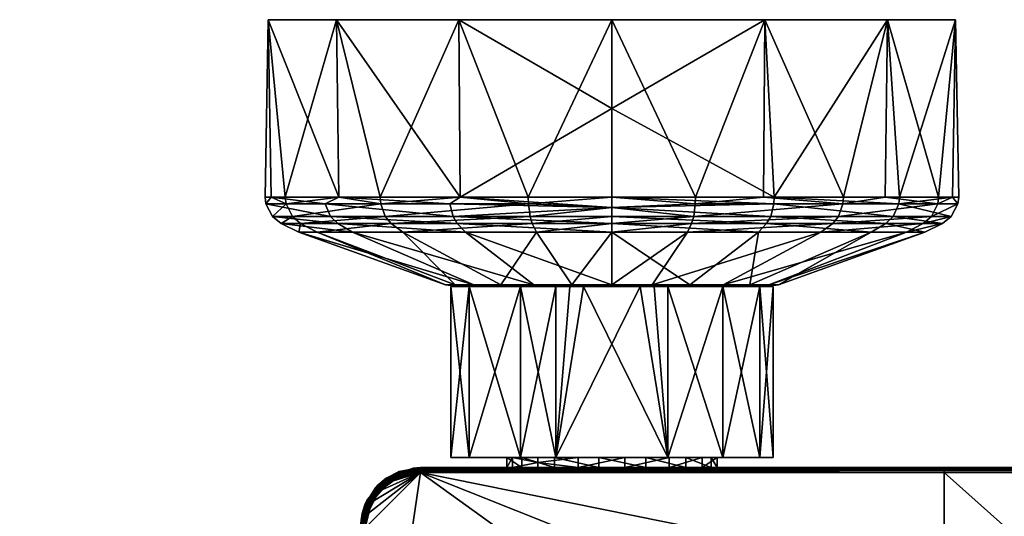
# Model space of a CAD drawing. Header units: centimetres. Extents: x -7.9 to 17.5, y -13 to 6.1.
# Tile 5 of 8: x -7.6 to 2.4, y 1.1 to 6.1. Entities that reach past the tile are written whole.
import ezdxf

# ---------------------------------------------------------------- set-up
doc = ezdxf.new("R2010")
doc.units = ezdxf.units.CM
doc.layers.get('0').update_dxf_attribs({"true_color": 0x5890e1})

msp = doc.modelspace()

# ---------------------------------------------------------------- meshes
at = {"color": 233, "true_color": 0xe1578f}
mesh = msp.add_polyface(dxfattribs=at)
corners = [(-4.7675, 0.1687, 56.046), (-6.5753, 0.0342, 55.0864), (-6.7655, 0.1609, 56.1433), (-4.1383, -0.1653, 55.2965), (-4.1383, -0.0808, 55.8982), (-4.1383, 0.986, 53.5106), (-4.1383, 0.986, 58.2858), (-4.1383, -0.1122, 56.2672), (-4.1383, -0.4855, 57.1648), (-4.0918, 1.2192, 53.5106), (-4.0918, 1.2192, 58.2858), (-4.1192, 1.1316, 53.4984), (-4.1367, 0.986, 53.4984), (-4.1082, 1.1288, 53.4769), (-4.1188, 0.986, 53.4706), (-4.0887, 1.124, 53.463), (-4.0875, 0.986, 53.4598), (-4.1188, 0.986, 58.3258), (-4.0571, 1.2633, 58.3195), (-4.1367, 0.986, 58.298), (-4.0672, 1.2686, 58.298), (-4.7395, 0.1415, 56.0559), (-4.487, 0.0552, 55.2551), (-4.7453, 0.1566, 56.0543), (-4.5059, 0.0815, 55.2436), (-4.7575, 0.1666, 56.05), (-4.4957, 0.0755, 55.2474), (-7.5734, 0.1643, 56.1056), (-7.2776, 0.0618, 55.1695), (-5.0651, 6.1168, 56.6894), (-4.3785, 6.1168, 53.6811), (-5.0651, 6.1168, 55.1069), (-4.3785, 6.1168, 58.1153), (-4.354, 4.3251, 53.7006), (-5.0346, 4.3251, 55.1138), (-5.0973, 4.3251, 55.4733), (-5.0346, 4.3251, 56.6825), (-4.894, 4.3251, 57.1481), (-4.354, 4.3251, 58.0958), (-3.9356, 4.3251, 58.5364), (-4.4918, 4.2575, 53.9009), (-5.0885, 4.2575, 55.4744), (-4.4361, 4.1283, 53.9394), (-5.0213, 4.1283, 55.4825), (-4.8857, 4.2575, 57.1449), (-4.8223, 4.1283, 57.1209), (-3.9298, 4.2575, 58.5299), (-3.8848, 4.1283, 58.4791), (-4.3633, 4.0597, 53.9896), (-4.9336, 4.0597, 55.4932), (-4.7397, 4.0597, 57.0897), (-3.8263, 4.0597, 58.4131), (-4.2158, 3.9702, 54.0914), (-4.7556, 3.9702, 55.5149), (-4.5721, 3.9702, 57.0261), (-3.2776, 3.4409, 55.6943)]
mesh.append_faces([[corners[k] for k in face] for face in [(0, 1, 2), (3, 4, 5), (5, 4, 6), (6, 4, 7), (8, 6, 7), (5, 6, 9), (9, 6, 10), (5, 11, 12), (5, 9, 11), (12, 13, 14), (12, 11, 13), (13, 15, 14), (14, 15, 16), (17, 18, 19), (18, 20, 19), (6, 19, 10), (10, 19, 20), (21, 22, 23), (24, 0, 25), (25, 23, 26), (27, 2, 28), (29, 30, 31), (29, 32, 30), (31, 33, 34), (35, 31, 34), (35, 29, 31), (35, 36, 29), (29, 36, 37), (32, 37, 38), (39, 32, 38), (32, 29, 37), (31, 30, 33), (34, 40, 41), (35, 41, 36), (35, 34, 41), (41, 42, 43), (44, 43, 45), (46, 45, 47), (44, 38, 37), (36, 44, 37), (36, 41, 44), (44, 41, 43), (42, 48, 43), (43, 48, 49), (45, 49, 50), (47, 50, 51), (34, 33, 40), (40, 42, 41), (43, 49, 45), (45, 50, 47), (38, 44, 46), (46, 44, 45), (49, 52, 53), (50, 53, 54), (51, 50, 54), (50, 49, 53), (49, 48, 52), (53, 55, 54)]], dxfattribs={"color": 233})
mesh = msp.add_polyface(dxfattribs=at)
corners = [(-1.5983, 3.9702, 59.0788), (-1.5983, 3.4409, 57.5898), (-0.8371, 3.9702, 58.9863), (-0.7942, 4.0597, 59.1604), (-1.5983, 4.0597, 59.258), (-1.5983, 3.9702, 52.7176), (-1.5983, 4.0597, 52.5384), (-0.1202, 3.9702, 53.0819), (-1.5983, 4.1283, 59.3463), (-0.7731, 4.1283, 59.2461), (-1.5983, 4.3251, 59.4229), (-1.5983, 4.2199, 59.4022), (-0.7568, 4.2575, 59.3119), (-0.7548, 4.3251, 59.3205), (-1.5983, 6.1168, 59.4542), (-1.5983, 6.1168, 52.3422), (-0.0554, 6.1168, 52.6943), (-1.5983, 5.221, 52.3578), (-3.1412, 6.1168, 59.102), (-3.1412, 6.1168, 52.6943), (-4.3785, 6.1168, 58.1153), (-4.3785, 6.1168, 53.6811), (-3.1276, 4.3251, 52.7225), (-4.354, 4.3251, 53.7006), (-3.9356, 4.3251, 58.5364), (-3.1276, 4.3251, 59.0739), (-2.4418, 4.3251, 59.3205), (-1.5983, 4.3251, 52.3735), (-1.5983, 4.2199, 52.3942), (-3.2322, 4.2575, 52.785), (-4.4918, 4.2575, 53.9009), (-3.2007, 4.1283, 52.845), (-4.4361, 4.1283, 53.9394), (-2.4397, 4.2575, 59.3119), (-3.8848, 4.1283, 58.4791), (-2.4235, 4.1283, 59.2461), (-3.9298, 4.2575, 58.5299), (-4.354, 4.3251, 58.0958), (-1.5983, 4.1283, 52.4501), (-3.1597, 4.0597, 52.9232), (-4.3633, 4.0597, 53.9896), (-3.8263, 4.0597, 58.4131), (-2.4023, 4.0597, 59.1604), (-3.0763, 3.9702, 53.0819), (-4.2158, 3.9702, 54.0914), (-4.5721, 3.9702, 57.0261), (-3.7074, 3.9702, 58.2789), (-2.3595, 3.9702, 58.9863), (-2.0031, 3.4409, 57.5407)]
mesh.append_faces([[corners[k] for k in face] for face in [(0, 1, 2), (3, 4, 0), (5, 6, 7), (8, 4, 9), (10, 11, 12), (11, 8, 9), (10, 13, 14), (15, 16, 17), (18, 15, 19), (20, 19, 21), (20, 18, 19), (18, 14, 15), (15, 17, 19), (19, 17, 22), (21, 22, 23), (24, 18, 20), (24, 25, 18), (18, 25, 26), (14, 26, 10), (14, 18, 26), (17, 27, 22), (21, 19, 22), (27, 28, 22), (22, 28, 29), (23, 29, 30), (29, 28, 31), (30, 31, 32), (33, 34, 35), (11, 35, 8), (11, 33, 35), (11, 10, 33), (33, 10, 26), (25, 33, 26), (25, 36, 33), (25, 24, 36), (36, 24, 37), (28, 38, 31), (31, 38, 6), (39, 31, 6), (39, 32, 31), (39, 40, 32), (35, 41, 42), (8, 42, 4), (8, 35, 42), (23, 22, 29), (29, 31, 30), (34, 41, 35), (36, 34, 33), (6, 5, 39), (39, 5, 43), (40, 43, 44), (41, 45, 46), (42, 46, 47), (4, 47, 0), (4, 42, 47), (0, 47, 48), (42, 41, 46), (40, 39, 43)]], dxfattribs={"color": 233})
mesh = msp.add_polyface(dxfattribs=at)
corners = [(8.7279, -0.9352, 53.4598), (-3.5287, 1.5448, 53.4598), (15.5721, 1.5448, 53.4598), (6.0217, -2.2652, 53.4598), (6.0217, 1.5448, 58.3366), (1.7545, 1.5448, 58.3366), (6.0217, -2.2652, 58.3366), (10.2889, -2.2652, 58.3366), (10.2889, 1.5448, 58.3366), (13.0668, 1.5956, 54.9996), (-1.2574, 1.5956, 54.8873), (-0.8525, 1.5956, 55.1353), (12.7338, 1.5956, 55.3381), (6.0217, 1.5956, 58.2858), (10.2889, 1.5956, 58.2858), (15.5721, 1.5956, 53.5106), (-3.5287, 1.5956, 53.5106), (-3.5287, 1.5941, 53.4984), (15.5721, 1.5941, 53.4984), (15.5721, 1.5762, 53.4706), (-3.5287, 1.5762, 53.4706), (6.0217, 1.5643, 58.3327), (10.2889, 1.5643, 58.3327), (10.2889, 1.587, 58.314), (6.0217, 1.587, 58.314), (1.7545, 1.5643, 58.3327), (1.7545, 1.587, 58.314), (8.8236, -1.1876, 53.2966), (8.7893, -1.0971, 53.4058), (9.3712, -1.1211, 53.2966), (8.741, -0.9695, 53.4576), (9.3829, -1.025, 53.4058), (8.1676, -1.322, 53.4598), (9.3993, -0.8897, 53.4576), (9.942, -1.237, 53.4058), (9.4038, -0.8532, 53.4598), (10.0194, -1.1248, 53.4576), (10.0403, -1.0946, 53.4598), (10.1749, 6.1168, 56.6894), (10.8615, 6.1168, 53.6811), (10.1749, 6.1168, 55.1069), (10.886, 4.3251, 53.7006), (10.2054, 4.3251, 55.1138), (10.1427, 4.3251, 55.4733), (10.2054, 4.3251, 56.6825), (10.346, 4.3251, 57.1481), (10.8615, 6.1168, 58.1153), (10.7482, 4.2575, 53.9009), (10.1515, 4.2575, 55.4744), (10.8039, 4.1283, 53.9394), (10.2187, 4.1283, 55.4825), (10.3543, 4.2575, 57.1449), (10.4177, 4.1283, 57.1209), (10.886, 4.3251, 58.0958), (10.8767, 4.0597, 53.9896), (10.3064, 4.0597, 55.4932), (10.5003, 4.0597, 57.0897), (11.0242, 3.9702, 54.0914), (10.4844, 3.9702, 55.5149), (10.6679, 3.9702, 57.0261)]
mesh.append_faces([[corners[k] for k in face] for face in [(0, 1, 2), (0, 3, 1), (4, 5, 6), (7, 8, 6), (6, 8, 4), (9, 10, 11), (12, 11, 13), (14, 12, 13), (12, 9, 11), (15, 16, 9), (17, 15, 18), (19, 17, 18), (19, 2, 20), (4, 8, 21), (21, 8, 22), (23, 21, 22), (23, 24, 21), (23, 14, 24), (24, 14, 13), (25, 4, 21), (24, 25, 21), (24, 13, 26), (27, 28, 29), (28, 30, 31), (29, 28, 31), (32, 0, 30), (30, 0, 33), (31, 33, 34), (0, 35, 33), (33, 35, 36), (35, 37, 36), (33, 31, 30), (36, 34, 33), (38, 39, 40), (40, 41, 42), (43, 40, 42), (43, 38, 40), (43, 44, 38), (38, 44, 45), (46, 38, 45), (42, 47, 48), (43, 48, 44), (43, 42, 48), (48, 49, 50), (51, 50, 52), (51, 53, 45), (44, 51, 45), (44, 48, 51), (51, 48, 50), (50, 54, 55), (52, 55, 56), (42, 41, 47), (47, 49, 48), (50, 55, 52), (55, 57, 58), (56, 58, 59), (56, 55, 58)]], dxfattribs={"color": 233})
mesh = msp.add_polyface(dxfattribs=at)
corners = [(-1.5983, 4.2199, 59.4022), (-0.7731, 4.1283, 59.2461), (-0.7568, 4.2575, 59.3119), (-1.5983, 4.3251, 59.4229), (-0.7548, 4.3251, 59.3205), (1.1668, 4.0597, 53.9896), (0.0042, 4.1283, 52.845), (1.2395, 4.1283, 53.9394), (1.7371, 4.0597, 55.4932), (1.8247, 4.1283, 55.4825), (1.5432, 4.0597, 57.0897), (1.6258, 4.1283, 57.1209), (0.6297, 4.0597, 58.4131), (0.6882, 4.1283, 58.4791), (-0.7942, 4.0597, 59.1604), (-1.5983, 4.1283, 52.4501), (-1.5983, 4.2199, 52.3942), (0.0357, 4.2575, 52.785), (1.2953, 4.2575, 53.9009), (1.892, 4.2575, 55.4744), (1.6892, 4.2575, 57.1449), (0.7332, 4.2575, 58.5299), (-1.5983, 4.3251, 52.3735), (0.0397, 4.3251, 52.7772), (1.3025, 4.3251, 53.896), (1.838, 4.3251, 55.1138), (1.9007, 4.3251, 55.4733), (1.838, 4.3251, 56.6825), (1.6974, 4.3251, 57.1481), (1.1574, 4.3251, 58.0958), (0.739, 4.3251, 58.5364), (-0.069, 4.3251, 59.0739), (-1.5983, 6.1168, 59.4542), (-0.0554, 6.1168, 59.102), (1.1819, 6.1168, 58.1153), (1.8685, 6.1168, 56.6894), (1.8685, 6.1168, 55.1069), (1.1819, 6.1168, 53.6811), (-0.0554, 6.1168, 52.6943), (-1.5983, 5.221, 52.3578), (-1.5983, 6.1168, 52.3422)]
mesh.append_faces([[corners[k] for k in face] for face in [(0, 1, 2), (3, 2, 4), (5, 6, 7), (8, 7, 9), (10, 9, 11), (12, 11, 13), (14, 13, 1), (15, 16, 6), (6, 16, 17), (7, 17, 18), (9, 18, 19), (11, 19, 20), (13, 20, 21), (1, 21, 2), (1, 13, 21), (16, 22, 17), (17, 22, 23), (18, 23, 24), (25, 18, 24), (25, 19, 18), (25, 26, 19), (19, 26, 27), (20, 27, 28), (29, 20, 28), (29, 21, 20), (29, 30, 21), (21, 30, 31), (2, 31, 4), (2, 21, 31), (11, 20, 13), (9, 19, 11), (20, 19, 27), (7, 18, 9), (6, 17, 7), (17, 23, 18), (32, 4, 33), (33, 4, 31), (30, 33, 31), (30, 34, 33), (30, 29, 34), (34, 29, 28), (35, 28, 27), (26, 35, 27), (26, 36, 35), (26, 25, 36), (36, 25, 24), (37, 24, 23), (38, 23, 39), (23, 22, 39), (38, 37, 23), (37, 36, 24), (35, 34, 28), (35, 36, 34), (34, 36, 37), (33, 37, 38), (32, 38, 40), (33, 34, 37), (38, 32, 33)]], dxfattribs={"color": 233})
mesh = msp.add_polyface(dxfattribs=at)
corners = [(-0.8777, 3.4244, 54.5253), (-0.8121, 3.4409, 54.4003), (-0.3222, 3.4244, 55.0173), (-1.3125, 3.4244, 54.3742), (-0.206, 3.4409, 54.9373), (-0.059, 3.4244, 55.7112), (0.0811, 3.4409, 55.6943), (-0.1484, 3.4244, 56.448), (-0.0166, 3.4409, 56.498), (-0.5701, 3.4244, 57.0588), (-0.4765, 3.4409, 57.1644), (-1.2272, 3.4244, 57.4037), (-1.1934, 3.4409, 57.5407), (-0.7942, 4.0597, 59.1604), (-0.8371, 3.9702, 58.9863), (0.6297, 4.0597, 58.4131), (-1.5983, 3.9702, 59.0788), (-1.5983, 3.9702, 52.7176), (-0.1202, 3.9702, 53.0819), (1.0192, 3.9702, 54.0914), (1.5591, 3.9702, 55.5149), (1.3756, 3.9702, 57.0261), (0.5108, 3.9702, 58.2789), (-1.5983, 4.0597, 52.5384), (-0.0369, 4.0597, 52.9232), (1.1668, 4.0597, 53.9896), (1.7371, 4.0597, 55.4932), (1.5432, 4.0597, 57.0897), (-1.5983, 4.1283, 52.4501), (0.0042, 4.1283, 52.845), (-1.5983, 4.0597, 59.258), (-0.7731, 4.1283, 59.2461), (1.6258, 4.1283, 57.1209), (1.8247, 4.1283, 55.4825), (1.2395, 4.1283, 53.9394), (0.6882, 4.1283, 58.4791), (-1.1726, 3.4244, 54.3742), (-1.0326, 3.4244, 54.3742), (-0.4777, 3.4244, 54.7205), (-0.1042, 3.4244, 55.2575), (0.0273, 3.4244, 55.8982), (-0.1042, 3.4244, 56.5389), (-0.4777, 3.4244, 57.0758), (-1.0326, 3.4244, 57.4222), (-0.1042, 1.6972, 56.5389), (-0.4777, 1.6972, 57.0758), (-1.0326, 1.6972, 57.4222)]
mesh.append_faces([[corners[k] for k in face] for face in [(0, 1, 2), (0, 3, 1), (1, 4, 2), (2, 4, 5), (5, 4, 6), (7, 6, 8), (9, 8, 10), (11, 10, 12), (11, 9, 10), (9, 7, 8), (7, 5, 6), (13, 14, 15), (13, 16, 14), (1, 17, 18), (4, 18, 19), (6, 19, 20), (8, 20, 21), (10, 21, 22), (12, 22, 14), (10, 8, 21), (8, 6, 20), (6, 4, 19), (4, 1, 18), (18, 23, 24), (19, 24, 25), (20, 25, 26), (21, 26, 27), (22, 27, 15), (14, 22, 15), (10, 22, 12), (21, 27, 22), (20, 26, 21), (19, 25, 20), (18, 24, 19), (23, 28, 24), (24, 28, 29), (30, 13, 31), (15, 27, 32), (27, 26, 33), (26, 25, 34), (25, 24, 29), (15, 35, 13), (36, 0, 37), (37, 0, 38), (38, 0, 2), (39, 2, 5), (40, 5, 7), (41, 7, 9), (42, 9, 43), (42, 41, 9), (9, 11, 43), (41, 40, 7), (40, 39, 5), (39, 38, 2), (44, 40, 41), (45, 41, 42), (46, 42, 43)]], dxfattribs={"color": 233})
mesh = msp.add_polyface(dxfattribs=at)
corners = [(-1.5983, 3.4244, 54.3476), (-1.5983, 3.4409, 54.2066), (-1.3125, 3.4244, 54.3742), (-0.8121, 3.4409, 54.4003), (-1.3125, 3.4244, 57.4222), (-1.1934, 3.4409, 57.5407), (-1.5983, 3.4409, 57.5898), (-1.5983, 3.4244, 57.4488), (-1.2272, 3.4244, 57.4037), (-1.5983, 3.9702, 52.7176), (-0.8371, 3.9702, 58.9863), (-1.8841, 3.4244, 57.4222), (-3.0763, 3.9702, 53.0819), (-2.3845, 3.4409, 54.4003), (-4.2158, 3.9702, 54.0914), (-2.9905, 3.4409, 54.9373), (-4.7556, 3.9702, 55.5149), (-3.2776, 3.4409, 55.6943), (-4.5721, 3.9702, 57.0261), (-3.18, 3.4409, 56.498), (-3.7074, 3.9702, 58.2789), (-2.72, 3.4409, 57.1644), (-2.3595, 3.9702, 58.9863), (-2.0031, 3.4409, 57.5407), (-1.5983, 3.9702, 59.0788), (-1.8841, 3.4244, 54.3742), (-2.3188, 3.4244, 54.5253), (-2.8744, 3.4244, 55.0173), (-3.1375, 3.4244, 55.7112), (-3.0481, 3.4244, 56.448), (-2.6265, 3.4244, 57.0588), (-0.8777, 3.4244, 54.5253), (-1.1726, 3.4244, 54.3742), (-1.0326, 3.4244, 57.4222), (-2.164, 3.4244, 57.4222), (-2.5217, 3.4244, 57.2361), (-3.0376, 3.4244, 56.6537), (-3.2239, 3.4244, 55.8982), (-3.0376, 3.4244, 55.1427), (-2.5217, 3.4244, 54.5603), (-2.164, 3.4244, 54.3742), (-2.024, 3.4244, 54.3742), (-2.5217, 1.6972, 57.2361), (-3.0376, 1.6972, 56.6537), (-3.2239, 1.6972, 55.8982), (-2.164, 1.6972, 57.4222), (-1.0326, 1.6972, 57.4222)]
mesh.append_faces([[corners[k] for k in face] for face in [(0, 1, 2), (2, 1, 3), (4, 5, 6), (7, 4, 6), (4, 8, 5), (1, 9, 3), (6, 5, 10), (7, 11, 4), (9, 1, 12), (12, 1, 13), (14, 13, 15), (16, 15, 17), (18, 17, 19), (20, 19, 21), (22, 21, 23), (24, 23, 6), (12, 13, 14), (14, 15, 16), (18, 19, 20), (20, 21, 22), (0, 25, 1), (1, 25, 13), (13, 25, 26), (15, 26, 27), (17, 27, 28), (19, 28, 29), (21, 29, 30), (23, 30, 11), (6, 11, 7), (6, 23, 11), (23, 21, 30), (21, 19, 29), (19, 17, 28), (17, 15, 27), (15, 13, 26), (0, 2, 25), (2, 31, 32), (33, 8, 4), (11, 30, 34), (34, 30, 35), (35, 30, 36), (36, 30, 29), (37, 29, 28), (38, 28, 27), (39, 27, 26), (40, 26, 41), (40, 39, 26), (26, 25, 41), (39, 38, 27), (38, 37, 28), (37, 36, 29), (42, 34, 35), (43, 35, 36), (44, 36, 37), (34, 45, 11), (4, 46, 33), (4, 11, 46)]], dxfattribs={"color": 233})
mesh = msp.add_polyface(dxfattribs=at)
corners = [(-3.5287, 1.5448, 53.4598), (-3.947, 1.3566, 53.4598), (-3.758, 1.4956, 53.4598), (-4.0235, 1.2457, 58.3366), (-3.5287, 1.5448, 58.3366), (-3.8461, 1.4459, 58.3366), (-3.596, 1.5407, 58.3366), (-2.344, 1.5956, 56.6611), (-2.6012, 1.5956, 56.2619), (-3.5287, 1.5956, 58.2858), (-2.6597, 1.5956, 55.7908), (-3.5287, 1.5956, 53.5106), (-2.508, 1.5956, 55.3409), (-2.1761, 1.5956, 55.0014), (-3.9598, 1.417, 53.5106), (-4.0918, 1.2192, 58.2858), (-3.8749, 1.4877, 58.2858), (-3.7449, 1.5559, 53.5106), (-3.5287, 1.5941, 53.4984), (-3.7443, 1.5546, 53.4984), (-3.9838, 1.3892, 53.4984), (-3.7403, 1.544, 53.4769), (-3.9754, 1.3818, 53.4769), (-3.7332, 1.5254, 53.463), (-3.5287, 1.5762, 53.4706), (-3.9605, 1.3685, 53.463), (-4.0918, 1.2192, 53.5106), (-3.5287, 1.5628, 58.3333), (-3.5982, 1.5586, 58.3333), (-3.8563, 1.4607, 58.3333), (-3.6006, 1.5785, 58.3195), (-3.8677, 1.4772, 58.3195), (-3.6019, 1.5897, 58.298), (-3.5287, 1.5866, 58.3146), (-3.8741, 1.4864, 58.298), (-4.0571, 1.2633, 58.3195), (-4.0672, 1.2686, 58.298), (-4.0394, 1.2541, 58.3333), (-3.0376, 1.6972, 55.1427), (-3.2239, 3.4244, 55.8982), (-3.0376, 3.4244, 55.1427), (-2.5217, 1.6972, 54.5603), (-2.5217, 3.4244, 54.5603), (-3.2239, 1.6972, 55.8982), (-3.0376, 1.6972, 56.6537), (-3.0376, 3.4244, 56.6537), (-2.5217, 1.6972, 57.2361), (-2.5217, 3.4244, 57.2361), (-2.508, 1.6972, 55.3409), (-2.6597, 1.6972, 55.7908), (-2.6012, 1.6972, 56.2619), (-2.344, 1.6972, 56.6611)]
mesh.append_faces([[corners[k] for k in face] for face in [(0, 1, 2), (3, 4, 5), (5, 4, 6), (7, 8, 9), (9, 8, 10), (11, 10, 12), (13, 11, 12), (11, 9, 10), (14, 15, 16), (17, 16, 9), (11, 17, 9), (17, 14, 16), (11, 18, 17), (17, 18, 19), (14, 19, 20), (19, 18, 21), (20, 21, 22), (0, 23, 24), (0, 2, 23), (23, 2, 25), (22, 23, 25), (22, 21, 23), (23, 21, 24), (24, 21, 18), (2, 1, 25), (26, 14, 20), (14, 17, 19), (19, 21, 20), (4, 27, 6), (6, 27, 28), (5, 28, 29), (28, 27, 30), (29, 30, 31), (9, 32, 33), (9, 16, 32), (32, 16, 34), (31, 34, 35), (31, 32, 34), (31, 30, 32), (32, 30, 33), (33, 30, 27), (34, 16, 36), (3, 5, 29), (5, 6, 28), (28, 30, 29), (29, 31, 37), (38, 39, 40), (41, 40, 42), (41, 38, 40), (38, 43, 39), (43, 44, 45), (44, 46, 47), (38, 48, 49), (43, 49, 50), (44, 50, 51), (44, 43, 50), (43, 38, 49), (38, 41, 48)]], dxfattribs={"color": 233})
mesh = msp.add_polyface(dxfattribs=at)
corners = [(-1.7297, 1.6972, 54.8395), (-1.2574, 1.5956, 54.8873), (-1.7297, 1.5956, 54.8395), (-2.1761, 1.6972, 55.0014), (-2.1761, 1.5956, 55.0014), (-2.508, 1.6972, 55.3409), (-2.508, 1.5956, 55.3409), (-2.6597, 1.6972, 55.7908), (-2.6597, 1.5956, 55.7908), (-2.6012, 1.6972, 56.2619), (-2.6012, 1.5956, 56.2619), (-2.344, 1.6464, 56.6611), (-2.344, 1.5956, 56.6611), (-2.344, 1.6972, 56.6611), (-1.2574, 1.6972, 54.8873), (-4.0875, -2.2652, 58.3366), (-4.0875, -2.5591, 58.3188), (1.7545, -2.2652, 58.3366), (-3.5287, 1.5448, 58.3366), (-1.9391, 1.5956, 56.9091), (-3.5287, 1.5956, 58.2858), (-3.5287, 1.5956, 53.5106), (-1.4668, 1.5956, 56.9569), (1.7545, 1.5448, 58.3366), (-3.5287, 1.5628, 58.3333), (1.7545, 1.5956, 58.2858), (-3.5287, 1.5866, 58.3146), (1.7545, 1.5643, 58.3327), (-2.4319, -2.7545, 54.4765), (-1.955, -2.7545, 55.3851), (-2.4319, -1.7758, 54.4765), (-1.955, -1.7758, 56.4113), (-1.955, -2.7545, 56.4113), (-2.4319, -2.7545, 57.3199), (-1.955, -1.7758, 55.3851), (-2.7497, -0.894, 54.758), (-2.3673, -0.894, 56.3097), (-2.4319, -1.7758, 57.3199), (-2.3673, -0.894, 55.4867), (-3.1103, -0.2838, 55.6699), (-2.7497, -0.894, 57.0383), (-2.164, 1.6972, 57.4222), (-2.164, 3.4244, 57.4222), (-2.5217, 1.6972, 57.2361), (-2.164, 1.6972, 54.3742), (-2.5217, 3.4244, 54.5603), (-2.164, 3.4244, 54.3742), (-2.5217, 1.6972, 54.5603), (-1.0326, 1.6972, 54.3742), (-1.9391, 1.6972, 56.9091), (-1.4668, 1.6972, 56.9569), (-3.0376, 1.6972, 56.6537), (-1.0326, 1.6972, 57.4222), (-1.8841, 3.4244, 57.4222), (-2.024, 3.4244, 54.3742), (-1.8841, 3.4244, 54.3742), (-1.3125, 3.4244, 54.3742)]
mesh.append_faces([[corners[k] for k in face] for face in [(0, 1, 2), (3, 2, 4), (5, 4, 6), (7, 6, 8), (9, 8, 10), (11, 10, 12), (11, 9, 10), (11, 13, 9), (9, 7, 8), (7, 5, 6), (5, 3, 4), (3, 0, 2), (0, 14, 1), (15, 16, 17), (17, 18, 15), (19, 12, 20), (4, 2, 21), (21, 2, 1), (22, 19, 20), (18, 23, 24), (25, 20, 26), (26, 24, 27), (28, 29, 30), (31, 32, 33), (34, 29, 32), (30, 29, 34), (30, 34, 35), (36, 31, 37), (38, 34, 31), (35, 34, 38), (38, 36, 39), (31, 36, 38), (37, 31, 33), (40, 36, 37), (31, 34, 32), (41, 42, 43), (44, 45, 46), (44, 47, 45), (48, 0, 44), (44, 0, 3), (47, 3, 5), (43, 13, 49), (41, 49, 50), (41, 43, 49), (43, 51, 13), (47, 44, 3), (52, 41, 50), (53, 41, 52), (54, 55, 44), (46, 54, 44), (55, 56, 44), (44, 56, 48), (13, 11, 49), (49, 11, 19), (50, 19, 22), (11, 12, 19), (50, 49, 19)]], dxfattribs={"color": 233})
mesh = msp.add_polyface(dxfattribs=at)
corners = [(-0.8525, 1.6972, 55.1353), (-0.8525, 1.5956, 55.1353), (-1.2574, 1.6972, 54.8873), (-1.2574, 1.5956, 54.8873), (-1.0326, 1.6972, 54.3742), (-1.0326, 3.4244, 54.3742), (-0.4777, 1.6972, 54.7205), (-0.4777, 3.4244, 54.7205), (-0.1042, 1.6972, 55.2575), (-0.1042, 3.4244, 55.2575), (0.0273, 1.6972, 55.8982), (0.0273, 3.4244, 55.8982), (6.0217, -2.4403, 53.4661), (-4.0875, -2.5591, 53.4776), (-4.0875, -2.2652, 53.4598), (6.0217, -2.2652, 53.4598), (-3.5287, 1.5448, 53.4598), (1.7545, 1.5448, 58.3366), (-3.5287, 1.5448, 58.3366), (1.7545, -2.2652, 58.3366), (6.0217, -2.2652, 58.3366), (-1.4668, 1.5956, 56.9569), (-3.5287, 1.5956, 58.2858), (1.7545, 1.5956, 58.2858), (-1.0205, 1.5956, 56.795), (-0.6885, 1.5956, 56.4555), (-0.5954, 1.5956, 55.5345), (6.0217, 1.5956, 58.2858), (-0.5369, 1.5956, 56.0056), (13.0668, 1.5956, 54.9996), (-3.5287, 1.5956, 53.5106), (15.5721, 1.5956, 53.5106), (-3.5287, 1.5941, 53.4984), (15.5721, 1.5762, 53.4706), (-3.5287, 1.5762, 53.4706), (15.5721, 1.5448, 53.4598), (6.0217, 1.5448, 58.3366), (1.7545, 1.5643, 58.3327), (6.0217, 1.587, 58.314), (1.7545, 1.587, 58.314), (-3.5287, 1.5628, 58.3333), (-3.5287, 1.5866, 58.3146), (-0.1042, 1.6972, 56.5389), (-1.0326, 1.6972, 57.4222), (-0.4777, 1.6972, 57.0758), (-0.4777, 3.4244, 57.0758), (-0.1042, 3.4244, 56.5389), (-1.7297, 1.6972, 54.8395), (-1.4668, 1.6972, 56.9569), (-1.0205, 1.6972, 56.795), (-0.6885, 1.6972, 56.4555), (-0.5369, 1.6972, 56.0056), (-0.5954, 1.6972, 55.5345), (-1.3125, 3.4244, 54.3742), (-1.1726, 3.4244, 54.3742)]
mesh.append_faces([[corners[k] for k in face] for face in [(0, 1, 2), (2, 1, 3), (4, 5, 6), (6, 5, 7), (8, 7, 9), (10, 9, 11), (10, 8, 9), (8, 6, 7), (12, 13, 14), (15, 12, 14), (15, 14, 16), (17, 18, 19), (20, 17, 19), (21, 22, 23), (24, 23, 25), (24, 21, 23), (1, 26, 27), (27, 26, 23), (23, 26, 28), (25, 23, 28), (29, 30, 3), (30, 31, 32), (33, 34, 32), (34, 35, 16), (17, 36, 37), (38, 39, 37), (39, 27, 23), (40, 17, 37), (41, 37, 39), (23, 41, 39), (10, 11, 42), (43, 44, 45), (44, 42, 46), (4, 6, 0), (2, 4, 0), (2, 47, 4), (43, 48, 49), (44, 49, 50), (42, 50, 51), (10, 51, 52), (8, 52, 0), (6, 8, 0), (8, 10, 52), (10, 42, 51), (42, 44, 50), (44, 43, 49), (4, 53, 54), (5, 4, 54), (49, 21, 24), (50, 24, 25), (51, 25, 28), (52, 28, 26), (0, 26, 1), (0, 52, 26), (52, 51, 28), (51, 50, 25), (50, 49, 24), (49, 48, 21)]], dxfattribs={"color": 233})
mesh = msp.add_polyface(dxfattribs=at)
corners = [(-3.5287, 1.5448, 53.4598), (-4.0875, -2.2652, 53.4598), (-4.0875, 0.986, 53.4598), (-4.0712, 1.1198, 53.4598), (-3.947, 1.3566, 53.4598), (-4.0875, -2.2652, 58.3366), (-3.5287, 1.5448, 58.3366), (-4.0875, 0.986, 58.3366), (-4.0235, 1.2457, 58.3366), (-3.9598, 1.417, 53.5106), (-4.0918, 1.2192, 53.5106), (-4.0918, 1.2192, 58.2858), (-3.9838, 1.3892, 53.4984), (-4.1192, 1.1316, 53.4984), (-3.9754, 1.3818, 53.4769), (-4.1082, 1.1288, 53.4769), (-3.9605, 1.3685, 53.463), (-4.0887, 1.124, 53.463), (-3.8563, 1.4607, 58.3333), (-4.0394, 1.2541, 58.3333), (-4.1188, 0.986, 58.3258), (-3.8677, 1.4772, 58.3195), (-4.0571, 1.2633, 58.3195), (-3.8741, 1.4864, 58.298), (-4.0672, 1.2686, 58.298), (-3.8749, 1.4877, 58.2858), (-4.2439, -0.894, 54.1914), (-3.427, -0.894, 54.2906), (-4.1517, -0.2838, 54.951), (-3.2764, -1.7758, 53.8935), (-2.4319, -1.7758, 54.4765), (-4.2951, -1.7758, 53.7699), (-3.2764, -2.7545, 53.8935), (-4.1517, -0.2838, 56.8454), (-3.6983, -0.2838, 56.7903), (-4.2439, -0.894, 57.605), (-3.2764, -1.7758, 57.9029), (-3.2764, -2.7545, 57.9029), (-4.2951, -2.7545, 58.0265), (-2.4319, -1.7758, 57.3199), (-2.4319, -2.7545, 57.3199), (-2.7497, -0.894, 54.758), (-3.6983, -0.2838, 55.006), (-3.3224, -0.2838, 55.2654), (-4.0367, -0.0661, 55.8982), (-3.427, -0.894, 57.5058), (-4.2951, -1.7758, 58.0265), (-2.7497, -0.894, 57.0383), (-2.3673, -0.894, 55.4867), (-3.1103, -0.2838, 55.6699), (-4.2951, -2.7545, 53.7699), (-3.3224, -0.2838, 56.531), (-3.1103, -0.2838, 56.1265), (-2.3673, -0.894, 56.3097), (-2.4319, -2.7545, 54.4765)]
mesh.append_faces([[corners[k] for k in face] for face in [(0, 1, 2), (3, 0, 2), (3, 4, 0), (5, 6, 7), (7, 6, 8), (9, 10, 11), (10, 12, 13), (13, 14, 15), (14, 16, 15), (16, 4, 17), (15, 16, 17), (4, 3, 17), (17, 3, 2), (12, 14, 13), (8, 18, 19), (7, 19, 20), (7, 8, 19), (19, 21, 22), (20, 19, 22), (22, 23, 24), (25, 11, 24), (26, 27, 28), (29, 30, 27), (29, 31, 32), (33, 34, 35), (36, 37, 38), (39, 40, 37), (30, 41, 27), (41, 42, 27), (43, 44, 42), (45, 36, 46), (47, 39, 36), (41, 48, 43), (41, 43, 42), (43, 49, 44), (27, 42, 28), (42, 44, 28), (27, 26, 29), (26, 31, 29), (50, 32, 31), (46, 36, 38), (34, 45, 35), (51, 47, 45), (52, 53, 47), (49, 53, 52), (49, 52, 44), (32, 54, 29), (54, 30, 29), (44, 51, 34), (51, 45, 34), (34, 33, 44), (45, 47, 36), (36, 39, 37), (44, 52, 51), (52, 47, 51), (49, 43, 48), (45, 46, 35)]], dxfattribs={"color": 233})

doc.saveas('drawing.dxf')
